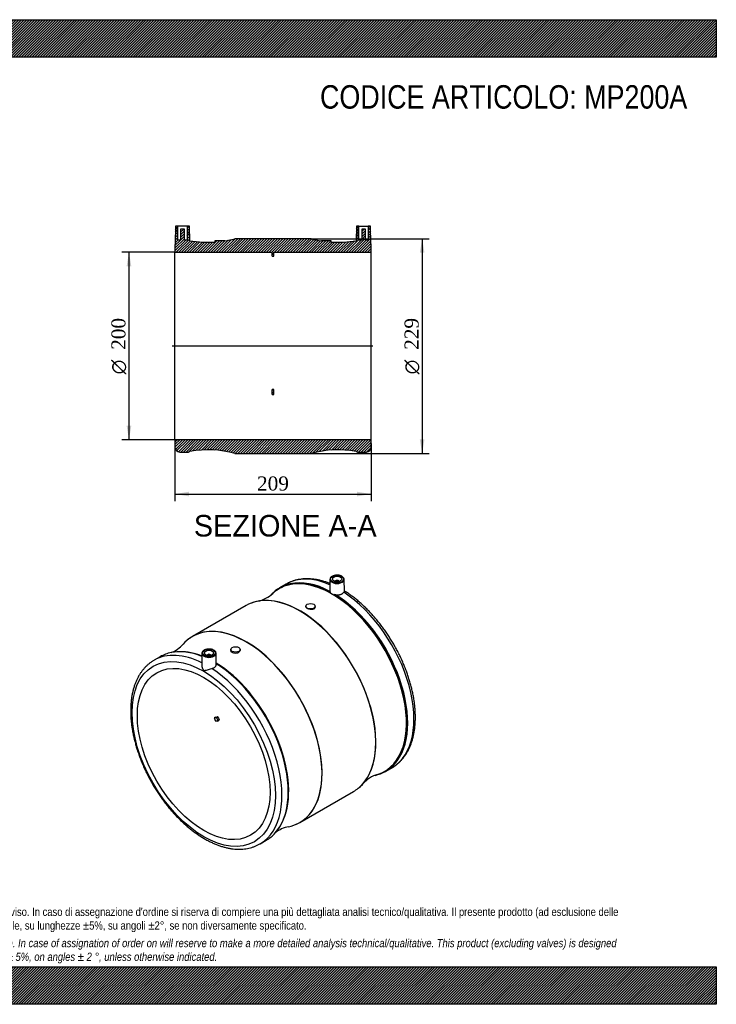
# Model space of a CAD drawing. Header units: millimetres. Extents: x 0 to 1485, y 0 to 1050.
import ezdxf
from ezdxf.enums import TextEntityAlignment as Align
from ezdxf.lldxf.tags import DXFTag

# ---------------------------------------------------------------- set-up
doc = ezdxf.new("R2010")
doc.units = ezdxf.units.MM
doc.header["$LTSCALE"] = 5
for name, color, linetype in [('Default', 7, 'Continuous'), ('DV4_Default', 7, 'Continuous'), ('MP200A', 7, 'Continuous')]:
    doc.layers.add(name, color=color, linetype=linetype)
doc.styles.add('SEACAD_Solid_Edge_ANSI', font='seans.ttf')
doc.styles.add('SEACAD_Solid_Edge_ANSI1_Symbols', font='semeca1.ttf')
doc.styles.add('SEACAD_Times_New_Roman', font='times.ttf')
tags = doc.linetypes.add('CENTER2', pattern=[28.575000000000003, 19.05, -3.175, 3.175, -3.175]).pattern_tags.tags
tags[10:11] = [DXFTag(74, 4), DXFTag(75, 0), DXFTag(340, '0'), DXFTag(46, 0.0), DXFTag(50, 0.0), DXFTag(44, 0.0), DXFTag(45, 0.0)]
tags[8:9] = [DXFTag(74, 4), DXFTag(75, 0), DXFTag(340, '0'), DXFTag(46, 0.0), DXFTag(50, 0.0), DXFTag(44, 0.0), DXFTag(45, 0.0)]
tags[6:7] = [DXFTag(74, 4), DXFTag(75, 0), DXFTag(340, '0'), DXFTag(46, 0.0), DXFTag(50, 0.0), DXFTag(44, 0.0), DXFTag(45, 0.0)]
tags[4:5] = [DXFTag(74, 4), DXFTag(75, 0), DXFTag(340, '0'), DXFTag(46, 0.0), DXFTag(50, 0.0), DXFTag(44, 0.0), DXFTag(45, 0.0)]
doc.dimstyles.new('ANSImm', dxfattribs={"dimtxt": 15, "dimasz": 15, "dimexe": 7.5, "dimexo": 0, "dimgap": 3.75, "dimtad": 1, "dimdsep": 46, "dimtxsty": 'SEACAD_Times_New_Roman', "dimblk1": '_SE_FILLED', "dimblk2": '_SE_FILLED', "dimsah": 1, "dimcen": 7.5, "dimazin": 0, "dimtfac": 0.85, "dimtdec": 3, "dimtofl": 0, "dimtmove": 0, "dimatfit": 3, "dimfxl": 1, "dimarcsym": 0})
pattern_1 = [(45, (0, 0), (-1.414213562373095, 1.414213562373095), [])]

# ---------------------------------------------------------------- blocks, each defined once
blk = doc.blocks.new('SE1')
at = {"layer": 'MP200A', "color": 7, "linetype": 'Continuous'}
for p, q in [((1073.2452347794, 453.1620288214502), (1072.989623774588, 441.2062088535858)), ((1088.530159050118, 440.5838065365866), (1088.261241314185, 453.1620288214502)), ((1026.374558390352, 448.0836992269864), (1019.686356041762, 444.2222638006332)), ((1078.753238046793, 450.8968570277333), (1078.753238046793, 450.8638947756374)), ((1082.753238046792, 450.8638947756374), (1082.753238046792, 450.8968570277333)), ((1074.97840991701, 437.7358262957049), (1075.550276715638, 437.4056588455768)), ((983.8110178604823, 425.2416784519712), (926.723849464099, 392.2823864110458)), ((1047.468966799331, 424.5240174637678), (1047.468966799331, 423.9627084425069)), ((1057.468966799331, 423.2867468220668), (1057.468966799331, 424.5240174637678)), ((967.5659005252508, 378.3919606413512), (967.5659005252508, 377.158040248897)), ((977.5659005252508, 377.834734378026), (977.5659005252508, 378.3919606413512)), ((892.348511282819, 370.7037248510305), (885.6603089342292, 366.8422894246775)), ((936.7736260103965, 374.3701087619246), (936.5059374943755, 361.8493813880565)), ((942.2816292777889, 372.1049369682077), (942.2816292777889, 372.0719747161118)), ((946.2816292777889, 372.0719747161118), (946.2816292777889, 372.1049369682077)), ((952.0451353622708, 362.4193491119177), (951.7896325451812, 374.3701087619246)), ((951.292438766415, 306.3644378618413), (949.8782252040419, 305.5479412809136)), ((949.8782252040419, 305.5479412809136), (952.0215287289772, 305.7393734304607)), ((951.292438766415, 306.3644378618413), (953.4357422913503, 306.5558700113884)), ((953.4357422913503, 306.5558700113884), (952.0215287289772, 305.7393734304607)), ((953.9187052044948, 306.1276019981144), (952.5044916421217, 305.3111054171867)), ((952.5044916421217, 305.3111054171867), (953.5651518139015, 302.5774126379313)), ((953.9187052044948, 306.1276019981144), (954.9793653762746, 303.393909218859)), ((953.4357422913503, 302.0944497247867), (951.292438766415, 301.9030175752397)), ((953.5089655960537, 302.1170524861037), (954.9231791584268, 302.9335490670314)), ((954.9793653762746, 303.393909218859), (953.5651518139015, 302.5774126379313)), ((1132.686356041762, 248.50052254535), (1139.374558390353, 252.3619579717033)), ((1041.223849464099, 193.9625689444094), (1098.311017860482, 226.9218609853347)), ((998.6603089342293, 171.1205481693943), (1005.348511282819, 174.9819835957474))]:
    blk.add_line(p, q, dxfattribs=at)
for centre, radius, start, end in [((988.7153732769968, 464.1412458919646), 35.09445771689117, 282.0465675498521, 312.4616454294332), ((1047.724874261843, 403.1891727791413), 50.17489885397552, 138.1813386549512, 138.8385564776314), ((1087.629029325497, 445.7053052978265), 15.45811461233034, 200.4000986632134, 204.8166832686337), ((1076.713711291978, 440.7358051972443), 3.465709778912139, 205.9863302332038, 239.9532862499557), ((1077.659509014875, 441.0007147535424), 4.168127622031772, 239.5996973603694, 270.939207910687), ((1078.337802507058, 430.3838127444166), 6.478115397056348, 82.06337270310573, 95.40290473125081), ((890.5879674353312, 407.4643589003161), 35.07316629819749, 292.4369429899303, 317.9499297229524), ((913.8794796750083, 323.648803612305), 52.4122000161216, 74.17554630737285, 100.7438034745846), ((1134.514445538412, 211.659791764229), 35.17980708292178, 107.5941744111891, 137.9468533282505), ((975.549315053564, 217.0577687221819), 52.20525933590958, 319.1285078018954, 345.1878544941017), ((1036.381220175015, 154.9122402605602), 35.25778202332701, 102.0968324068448, 127.0345915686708)]:
    blk.add_arc(centre, radius, start, end, dxfattribs=at)
for centre, major_axis, ratio, start_param, end_param in [((1075.663110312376, 346.0592971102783), (56.33631377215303, -97.57735776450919), 0.5773502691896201, 2.38211279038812, 3.298654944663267), ((1082.874558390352, 350.2228285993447), (56.49999999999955, -97.86087062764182), 0.5773502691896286, 2.478546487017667, 3.138461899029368), ((1080.753238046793, 453.1085227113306), (7.508575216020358, -1.734723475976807e-15), 0.5773502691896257, 3.129249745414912, 6.283185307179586), ((1080.753238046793, 453.1085227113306), (7.508575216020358, -1.734723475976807e-15), 0.5773502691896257, 3.092842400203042, 3.129249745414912), ((1080.753238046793, 450.8968570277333), (-2.000000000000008, -2.818925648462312e-15), 0.5773502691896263, 3.112862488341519, 6.283185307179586), ((1080.753238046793, 453.1085227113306), (7.508575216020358, -1.734723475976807e-15), 0.5773502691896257, 0, 0.01234290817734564), ((1076.186356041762, 346.3613931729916), (56.49999999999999, -97.86087062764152), 0.5773502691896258, 2.958134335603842, 3.321836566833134), ((1075.264343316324, 345.8290688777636), (56.18043599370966, -97.30736953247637), 0.5773502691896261, 3.094716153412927, 3.268408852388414), ((1075.264343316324, 345.8290688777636), (56.18043599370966, -97.30736953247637), 0.5773502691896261, 2.359793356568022, 3.094716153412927), ((1082.874558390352, 350.2228285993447), (56.49999999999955, -97.86087062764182), 0.5773502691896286, 3.138461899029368, 3.141592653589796), ((1076.186356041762, 346.3613931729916), (56.49999999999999, -97.86087062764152), 0.5773502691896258, 2.394324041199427, 2.958134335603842), ((1080.753238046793, 450.8968570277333), (-2.000000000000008, -2.818925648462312e-15), 0.5773502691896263, 0, 0.02873016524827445), ((1041.245798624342, 326.1884529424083), (-57.23262618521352, 99.12981640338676), 0.5773502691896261, 5.842263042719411, 6.19060334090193), ((1041.061017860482, 326.081769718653), (57.25000000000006, -99.15990873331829), 0.5773502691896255, 0.1838104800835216, 2.961253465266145), ((1075.264343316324, 345.8290688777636), (56.18043599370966, -97.30736953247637), 0.5773502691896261, 0.04750042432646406, 2.352595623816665), ((1075.663110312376, 346.0592971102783), (56.33631377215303, -97.57735776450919), 0.5773502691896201, 6.125551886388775, 8.613461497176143), ((1076.186356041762, 346.3613931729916), (56.49999999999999, -97.86087062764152), 0.5773502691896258, 0.179790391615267, 2.318064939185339), ((1082.874558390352, 350.2228285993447), (56.49999999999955, -97.86087062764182), 0.5773502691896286, 0.006101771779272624, 2.292763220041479), ((1041.061017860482, 326.081769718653), (57.25000000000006, -99.15990873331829), 0.5773502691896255, 2.961253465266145, 3.141592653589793), ((1041.245798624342, 326.1884529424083), (-57.23262618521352, 99.12981640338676), 0.5773502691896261, 3.58322531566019, 5.842263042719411), ((983.7890687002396, 293.0157944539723), (57.23262618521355, -99.12981640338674), 0.5773502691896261, 2.082447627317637e-16, 3.169664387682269), ((983.973849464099, 293.1224776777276), (-57.24999999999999, 99.15990873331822), 0.5773502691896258, 3.329435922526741, 6.095196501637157), ((983.7890687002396, 293.0157944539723), (57.23262618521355, -99.12981640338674), 0.5773502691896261, 3.169664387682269, 3.33424985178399), ((983.973849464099, 293.1224776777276), (-57.24999999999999, 99.15990873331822), 0.5773502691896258, 0, 0.09582797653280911), ((983.973849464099, 293.1224776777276), (-57.24999999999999, 99.15990873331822), 0.5773502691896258, 6.095196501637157, 6.283185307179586), ((942.1603089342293, 268.9814187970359), (56.49999999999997, -97.86087062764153), 0.5773502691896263, 2.426374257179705, 3.138461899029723), ((948.848511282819, 272.8428542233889), (56.50000000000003, -97.8608706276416), 0.5773502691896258, 2.953475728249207, 3.141592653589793), ((948.848511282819, 272.8428542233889), (56.50000000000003, -97.8608706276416), 0.5773502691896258, 2.508794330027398, 2.953475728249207), ((949.7705240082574, 273.3751785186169), (56.18043599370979, -97.30736953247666), 0.5773502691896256, -3.761861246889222, -3.647612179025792), ((949.371757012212, 273.1449502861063), (56.33631377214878, -97.57735776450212), 0.57735026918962, -3.767359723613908, -3.659544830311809), ((944.281629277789, 374.3166026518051), (7.508575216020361, 1.000239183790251e-14), 0.5773502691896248, 3.129249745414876, 6.283185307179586), ((944.281629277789, 374.3166026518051), (7.508575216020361, 1.000239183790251e-14), 0.5773502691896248, 3.092842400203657, 3.129249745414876), ((944.281629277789, 372.1049369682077), (1.999999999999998, 2.818925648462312e-15), 0.5773502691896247, 0, 3.170322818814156), ((944.281629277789, 372.1049369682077), (1.999999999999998, 2.818925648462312e-15), 0.5773502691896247, 6.254455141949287, 6.283185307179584), ((944.281629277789, 374.3166026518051), (7.508575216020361, 1.000239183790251e-14), 0.5773502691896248, 0, 0.01234290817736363), ((942.1603089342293, 268.9814187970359), (56.49999999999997, -97.86087062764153), 0.5773502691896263, 3.138461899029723, 3.141592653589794), ((942.1603089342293, 268.9814187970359), (56.49999999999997, -97.86087062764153), 0.5773502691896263, 0.00610177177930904, 2.292763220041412), ((949.7705240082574, 273.3751785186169), (56.18043599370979, -97.30736953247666), 0.5773502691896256, 0.5155597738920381, 2.327928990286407), ((949.371757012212, 273.1449502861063), (56.33631377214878, -97.57735776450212), 0.57735026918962, 0.510147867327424, 2.322939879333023), ((948.848511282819, 272.8428542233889), (56.50000000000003, -97.8608706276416), 0.5773502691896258, 0.1870913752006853, 2.316386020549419), ((1011.810326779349, 309.1938753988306), (-49.99999992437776, 86.60254031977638), 0.5773502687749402, 1.288995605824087, 1.328998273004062), ((952.1983054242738, 305.2837579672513), (-0.2499999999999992, 0.4330127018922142), 0.5773502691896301, 4.450589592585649, 6.021385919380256), ((953.6125189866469, 306.1002545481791), (-0.2500000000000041, 0.4330127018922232), 0.577350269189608, 4.450589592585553, 6.021385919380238), ((953.2589655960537, 302.5500651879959), (-0.2499999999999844, 0.43301270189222), 0.5773502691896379, 2.879793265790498, 4.450589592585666), ((954.6731791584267, 303.3665617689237), (-0.2499999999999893, 0.4330127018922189), 0.5773502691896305, 3.141592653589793, 4.450589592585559), ((1076.186356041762, 346.3613931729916), (56.49999999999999, -97.86087062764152), 0.5773502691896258, -0.1849715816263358, 0.1797903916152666), ((1082.874558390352, 350.2228285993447), (56.49999999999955, -97.86087062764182), 0.5773502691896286, 8.013012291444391e-15, 0.006101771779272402), ((1041.245798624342, 326.1884529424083), (-57.23262618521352, 99.12981640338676), 0.5773502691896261, 3.234206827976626, 3.583225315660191), ((1075.264343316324, 345.8290688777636), (56.18043599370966, -97.30736953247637), 0.5773502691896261, 6.156456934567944, 6.33068573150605), ((1041.061017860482, 326.081769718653), (57.25000000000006, -99.15990873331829), 0.5773502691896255, 2.289302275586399e-15, 0.1838104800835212), ((949.7705240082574, 273.3751785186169), (56.18043599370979, -97.30736953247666), 0.5773502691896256, 0.445004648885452, 0.5045605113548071), ((983.973849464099, 293.1224776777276), (-57.24999999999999, 99.15990873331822), 0.5773502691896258, 3.04579688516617, 3.329435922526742), ((983.7890687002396, 293.0157944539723), (57.23262618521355, -99.12981640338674), 0.5773502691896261, 6.090714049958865, 6.260984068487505), ((983.7890687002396, 293.0157944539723), (57.23262618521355, -99.12981640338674), 0.5773502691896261, 6.260984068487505, 6.283185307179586), ((948.848511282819, 272.8428542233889), (56.50000000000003, -97.8608706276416), 0.5773502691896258, 8.547213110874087e-16, 0.1870913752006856), ((942.1603089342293, 268.9814187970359), (56.49999999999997, -97.86087062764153), 0.5773502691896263, 0, 0.006101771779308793)]:
    blk.add_ellipse(centre, major_axis=major_axis, ratio=ratio, start_param=start_param, end_param=end_param, dxfattribs=at)
for centre, major_axis, ratio in [((1080.753238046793, 453.509646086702), (-7.008651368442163, -2.168404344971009e-15), 0.5773502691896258), ((1080.753238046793, 453.509646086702), (-5.000000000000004, 6.505213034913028e-16), 0.5773502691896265), ((1052.468966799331, 424.5240174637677), (-4.999999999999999, -1.301042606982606e-15), 0.5773502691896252), ((944.281629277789, 374.7177260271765), (-7.008651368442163, 3.035766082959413e-15), 0.5773502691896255), ((972.5659005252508, 378.3919606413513), (5.000000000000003, 0), 0.577350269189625), ((938.6247750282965, 266.9401773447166), (54.00000000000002, -93.5307436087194), 0.5773502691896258), ((938.6247750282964, 266.9401773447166), (50.00000000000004, -86.60254037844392), 0.5773502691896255), ((944.281629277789, 374.7177260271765), (5.000000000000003, 5.665583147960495e-15), 0.5773502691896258)]:
    blk.add_ellipse(centre, major_axis=major_axis, ratio=ratio, dxfattribs=at)
for points, knots in [([(1073.148690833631, 448.713767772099), (1072.88133956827, 448.8208444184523), (1071.390941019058, 449.4089028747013), (1068.671907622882, 450.3903291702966), (1065.02571057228, 451.5052363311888), (1061.409669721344, 452.4071069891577), (1057.834905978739, 453.0924330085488), (1054.309442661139, 453.5593840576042), (1050.842319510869, 453.8066800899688), (1047.442268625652, 453.8339922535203), (1044.118076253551, 453.641959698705), (1040.877419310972, 453.2319533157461), (1037.730009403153, 452.6068501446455), (1034.675230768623, 451.7676209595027), (1031.747393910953, 450.7251650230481), (1028.981497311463, 449.5140023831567), (1027.424193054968, 448.6559558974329), (1026.574329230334, 448.1823651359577)], [0.1520689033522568, 0.1520689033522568, 0.1520689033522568, 0.1520689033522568, 0.1654745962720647, 0.226831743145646, 0.2881336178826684, 0.3493488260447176, 0.4104409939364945, 0.471370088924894, 0.5320947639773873, 0.5925757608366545, 0.6527801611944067, 0.7126859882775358, 0.7722864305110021, 0.831592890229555, 0.890636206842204, 0.9494657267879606, 1, 1, 1, 1]), ([(1088.238879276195, 453.2229937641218), (1088.243137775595, 453.2890547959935), (1088.261749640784, 453.5995907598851), (1088.07065338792, 454.2106015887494), (1087.665679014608, 454.9587625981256), (1087.036348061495, 455.6547215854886), (1086.217598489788, 456.2731355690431), (1085.223968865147, 456.7973299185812), (1084.090425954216, 457.2082804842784), (1082.854748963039, 457.4935040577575), (1081.556113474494, 457.6453581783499), (1080.233662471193, 457.6601470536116), (1078.926908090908, 457.5375627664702), (1077.674599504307, 457.2805776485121), (1076.513965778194, 456.8952130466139), (1075.478929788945, 456.3895642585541), (1074.604173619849, 455.7749892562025), (1073.912833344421, 455.0623229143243), (1073.465571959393, 454.2846680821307), (1073.254738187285, 453.6731946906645), (1073.265891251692, 453.3763337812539), (1073.267380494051, 453.3391527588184)], [0, 0, 0, 0, 0.01223298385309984, 0.06707060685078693, 0.1220536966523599, 0.1782403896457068, 0.2357255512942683, 0.2939260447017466, 0.3522693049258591, 0.410519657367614, 0.4686708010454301, 0.5267734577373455, 0.5848963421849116, 0.64309271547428, 0.7014376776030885, 0.7600024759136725, 0.818817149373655, 0.8777225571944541, 0.9361033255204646, 0.9931182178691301, 1, 1, 1, 1]), ([(1079.232285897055, 436.7998768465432), (1079.674165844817, 436.7370775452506), (1080.117166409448, 436.6963939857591), (1081.005359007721, 436.6584691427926), (1081.451628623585, 436.6612863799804), (1082.342049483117, 436.7133208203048), (1082.775337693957, 436.7618014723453), (1083.618996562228, 436.9029896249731), (1084.03114984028, 436.9962207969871), (1084.823691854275, 437.227760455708), (1085.196340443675, 437.3635646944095), (1085.721086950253, 437.5966352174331), (1085.890265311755, 437.6792443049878), (1086.21696029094, 437.8544830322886), (1086.375214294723, 437.9476070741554), (1087.126323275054, 438.4327085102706), (1087.598146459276, 438.8773189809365), (1087.939513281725, 439.3771378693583)], [0, 0, 0, 0, 0.1250000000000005, 0.1250000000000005, 0.250000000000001, 0.250000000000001, 0.3750000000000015, 0.3750000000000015, 0.500000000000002, 0.500000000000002, 0.6250000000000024, 0.6250000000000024, 0.6875000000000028, 0.6875000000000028, 0.750000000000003, 0.750000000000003, 1, 1, 1, 1]), ([(1139.738158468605, 252.5981499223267), (1140.484072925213, 253.0433582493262), (1141.930245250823, 253.9150910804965), (1144.27842263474, 255.6403605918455), (1146.633529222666, 257.6343554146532), (1148.873236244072, 259.8338119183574), (1150.973125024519, 262.2129725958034), (1152.934763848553, 264.7743691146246), (1154.752526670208, 267.5124645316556), (1156.42259482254, 270.4231825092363), (1157.940677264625, 273.5011466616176), (1159.302814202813, 276.7403247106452), (1160.50535577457, 280.133856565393), (1161.54513709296, 283.6741930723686), (1162.419551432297, 287.3532131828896), (1163.126593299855, 291.1623742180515), (1163.664856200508, 295.0928485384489), (1164.03350188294, 299.135636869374), (1164.232212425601, 303.2816502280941), (1164.261136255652, 307.5216843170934), (1164.120851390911, 311.8465222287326), (1163.812318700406, 316.2469672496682), (1163.336828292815, 320.7139248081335), (1162.695969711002, 325.238310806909), (1161.891616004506, 329.8110197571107), (1160.925912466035, 334.4229198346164), (1159.801269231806, 339.0648510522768), (1158.520356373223, 343.7276268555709), (1157.086100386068, 348.4020390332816), (1155.501681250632, 353.0788656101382), (1153.770529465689, 357.7488812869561), (1151.896322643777, 362.4028699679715), (1149.882981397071, 367.0316389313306), (1147.73466434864, 371.6260342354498), (1145.455762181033, 376.1769569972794), (1143.050890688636, 380.6753802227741), (1140.524882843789, 385.1123659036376), (1137.88279228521, 389.4790616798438), (1135.129877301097, 393.7667339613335), (1132.271586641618, 397.9667915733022), (1129.313533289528, 402.0708207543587), (1126.261490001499, 406.0705855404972), (1123.121381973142, 409.9580350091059), (1119.899269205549, 413.7253201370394), (1116.601351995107, 417.3647914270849), (1113.233890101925, 420.8690620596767), (1109.803445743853, 424.2308192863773), (1106.31592049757, 427.4435683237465), (1102.780102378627, 430.4988852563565), (1099.194375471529, 433.3967006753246), (1095.59633272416, 436.1069028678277), (1091.960705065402, 438.6544271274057), (1089.762430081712, 440.0569288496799), (1088.524931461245, 440.8401298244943)], [0, 0, 0, 0, 0.01463678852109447, 0.03364508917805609, 0.05266906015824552, 0.07173341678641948, 0.09085954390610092, 0.1100640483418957, 0.1293578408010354, 0.1487458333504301, 0.1682272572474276, 0.1877965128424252, 0.2074443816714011, 0.2271593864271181, 0.2469290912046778, 0.266741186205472, 0.2865842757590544, 0.3064483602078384, 0.3263250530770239, 0.3462075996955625, 0.3660896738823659, 0.3859674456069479, 0.4058384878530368, 0.4257012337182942, 0.4455547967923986, 0.4653988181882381, 0.4852333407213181, 0.5050587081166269, 0.5248754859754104, 0.5446844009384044, 0.5644862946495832, 0.5842820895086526, 0.6040727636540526, 0.6238593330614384, 0.6436428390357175, 0.6634243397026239, 0.6832049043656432, 0.7029856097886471, 0.7227672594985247, 0.7425508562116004, 0.7623374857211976, 0.7821282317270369, 0.8019241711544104, 0.8217263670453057, 0.8415358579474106, 0.8613536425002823, 0.8811806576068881, 0.9010177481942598, 0.9208656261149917, 0.940724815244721, 0.9605955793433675, 0.980477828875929, 0.999035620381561, 0.999035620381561, 0.999035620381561, 0.999035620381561]), ([(1052.510026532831, 421.0760581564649), (1051.194717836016, 421.2091817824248), (1049.89419344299, 421.6120475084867), (1048.027830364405, 422.6764530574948), (1047.47915108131, 423.3341811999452), (1047.469003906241, 423.9556806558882), (1047.468957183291, 423.9625149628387), (1047.468975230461, 423.969344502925)], [0, 0, 0, 0, 0.125, 0.125, 0.25, 0.25, 0.2513907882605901, 0.2513907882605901, 0.2513907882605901, 0.2513907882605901]), ([(1057.468963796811, 423.2868391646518), (1057.469092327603, 422.5682764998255), (1056.930974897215, 421.905969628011), (1055.107317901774, 421.091114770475), (1053.825335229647, 420.9429345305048), (1052.510026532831, 421.0760581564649)], [0.7508432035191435, 0.7508432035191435, 0.7508432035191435, 0.7508432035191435, 0.875, 0.875, 1, 1, 1, 1]), ([(951.7672705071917, 374.4310737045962), (951.7715290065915, 374.497134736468), (951.7901408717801, 374.8076707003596), (951.5990446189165, 375.4186815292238), (951.1940702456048, 376.1668425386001), (950.5647392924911, 376.8628015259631), (949.7459897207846, 377.4812155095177), (948.7523600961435, 378.0054098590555), (947.6188171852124, 378.416360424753), (946.3831401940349, 378.7015839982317), (945.0845047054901, 378.8534381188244), (943.7620537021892, 378.868226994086), (942.4552993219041, 378.7456427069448), (941.2029907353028, 378.4886575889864), (940.0423570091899, 378.1032929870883), (939.0073210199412, 377.5976441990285), (938.1325648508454, 376.983069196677), (937.4412245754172, 376.2704028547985), (936.9939631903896, 375.4927480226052), (936.7831294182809, 374.8812746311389), (936.794282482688, 374.5844137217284), (936.7957717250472, 374.5472326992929)], [0, 0, 0, 0, 0.01223298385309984, 0.06707060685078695, 0.12205369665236, 0.1782403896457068, 0.2357255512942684, 0.2939260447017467, 0.3522693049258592, 0.4105196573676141, 0.4686708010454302, 0.5267734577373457, 0.5848963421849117, 0.6430927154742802, 0.7014376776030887, 0.7600024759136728, 0.8188171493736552, 0.8777225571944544, 0.9361033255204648, 0.9931182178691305, 1, 1, 1, 1]), ([(972.5841157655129, 374.2677835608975), (971.2584682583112, 374.2238088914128), (969.9588886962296, 374.5293650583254), (968.1069702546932, 375.5973708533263), (967.5649819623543, 376.3611066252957), (967.5659021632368, 377.1562838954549)], [0, 0, 0, 0, 0.125, 0.125, 0.2498302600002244, 0.2498302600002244, 0.2498302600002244, 0.2498302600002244]), ([(977.5659003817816, 377.8356919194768), (977.5661373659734, 376.9394560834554), (977.0329235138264, 376.0310259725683), (975.2037887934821, 374.7132204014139), (973.9097632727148, 374.3117582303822), (972.5841157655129, 374.2677835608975)], [0.7501125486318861, 0.7501125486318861, 0.7501125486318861, 0.7501125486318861, 0.875, 0.875, 1, 1, 1, 1]), ([(885.8600797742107, 366.940955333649), (885.7214136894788, 366.86762116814), (884.7460140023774, 366.3507843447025), (882.8525136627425, 365.0987987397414), (880.3917681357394, 363.2799834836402), (878.0400766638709, 361.2350358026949), (875.8257859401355, 359.0123394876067), (873.7461644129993, 356.6031546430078), (871.8069787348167, 354.0142813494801), (870.0119065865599, 351.2488385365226), (868.3653007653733, 348.3116853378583), (866.871289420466, 345.2081399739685), (865.5338265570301, 341.944409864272), (864.3564849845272, 338.5274582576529), (863.3423493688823, 334.9649360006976), (862.4939334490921, 331.2650387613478), (861.8131484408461, 327.4363624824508), (861.3013095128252, 323.4877682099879), (860.9591703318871, 319.4282738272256), (860.7869724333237, 315.2669769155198), (860.7844988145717, 311.0130981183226), (860.9511086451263, 306.6758515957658), (861.2857852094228, 302.2644308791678), (861.7871907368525, 297.7879139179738), (862.4536905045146, 293.2553877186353), (863.2833683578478, 288.6759616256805), (864.2740372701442, 284.0587718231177), (865.4232462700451, 279.4129826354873), (866.728285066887, 274.7477844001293), (868.1861874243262, 270.0723880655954), (869.7937340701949, 265.396016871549), (871.5474557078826, 260.7278955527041), (873.4436365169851, 256.077237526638), (875.4783183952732, 251.4532305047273), (877.6473060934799, 246.8650209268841), (879.9461733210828, 242.3216975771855), (882.3702698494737, 237.8322746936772), (884.9147295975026, 233.4056748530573), (887.5744646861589, 229.0507363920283), (890.3441863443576, 224.7761718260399), (893.2184171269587, 220.5905486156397), (896.1915203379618, 216.5022506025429), (899.2576985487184, 212.5194858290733), (902.4110048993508, 208.6502743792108), (905.6453558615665, 204.9024354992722), (908.9545440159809, 201.2835760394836), (912.3322505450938, 197.8010803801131), (915.7720570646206, 194.4621019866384), (919.2674563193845, 191.2735567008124), (922.8118611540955, 188.2421178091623), (926.398611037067, 185.3742128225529), (930.0209752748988, 182.6760217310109), (933.6721519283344, 180.1534762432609), (937.3452613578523, 177.8122591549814), (941.0333333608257, 175.6578024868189), (944.7292870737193, 173.6952823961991), (948.4258018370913, 171.9296566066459), (952.1153444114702, 170.365587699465), (955.7901395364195, 169.0073926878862), (959.442235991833, 167.8589553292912), (963.0634230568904, 166.923681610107), (966.6452279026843, 166.2044060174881), (970.1789539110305, 165.7032812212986), (973.6557737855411, 165.421667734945), (977.0668332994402, 165.3600418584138), (980.4035320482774, 165.5179478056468), (983.6573151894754, 165.8940021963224), (986.8213399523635, 166.486007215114), (989.8851166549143, 167.291001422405), (992.8549531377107, 168.3058484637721), (995.6783844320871, 169.5260328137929), (997.7956547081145, 170.58615596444), (998.8039724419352, 171.2184154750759), (999.0239090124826, 171.3567401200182)], [0, 0, 0, 0, 0.001935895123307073, 0.01586339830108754, 0.0297889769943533, 0.0437289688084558, 0.05770118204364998, 0.071720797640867, 0.0857993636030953, 0.0999441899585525, 0.1141581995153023, 0.1284402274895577, 0.1427856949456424, 0.1571875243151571, 0.1716371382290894, 0.1861253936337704, 0.2006433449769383, 0.2151827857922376, 0.2297365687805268, 0.244298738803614, 0.2588645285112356, 0.2734293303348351, 0.2879906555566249, 0.3025468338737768, 0.3170968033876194, 0.3316399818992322, 0.3461761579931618, 0.3607054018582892, 0.3752279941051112, 0.3897443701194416, 0.4042550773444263, 0.4187607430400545, 0.4332620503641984, 0.4477597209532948, 0.462254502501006, 0.4767471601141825, 0.4912384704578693, 0.5057292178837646, 0.5202201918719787, 0.5347119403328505, 0.5492052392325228, 0.5637008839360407, 0.5781996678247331, 0.5927023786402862, 0.6072097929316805, 0.6217226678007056, 0.6362417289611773, 0.6507676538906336, 0.6653010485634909, 0.6798424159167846, 0.6943921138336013, 0.7089503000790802, 0.7235168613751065, 0.7380913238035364, 0.7526727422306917, 0.767259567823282, 0.7818494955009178, 0.7964380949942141, 0.8110205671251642, 0.8255909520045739, 0.8401419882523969, 0.8546652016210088, 0.8691511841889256, 0.8835901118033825, 0.8979725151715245, 0.9122902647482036, 0.926537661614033, 0.9407124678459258, 0.9548166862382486, 0.9688569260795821, 0.9828442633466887, 0.9967935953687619, 1, 1, 1, 1]), ([(936.5102629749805, 361.8822679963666), (936.4996479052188, 361.3454381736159), (936.5586492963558, 360.7736933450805), (936.829577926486, 359.4800863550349), (937.0701778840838, 358.7499396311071), (937.5714847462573, 357.6878151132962), (937.7598467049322, 357.3428768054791), (938.2043587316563, 356.7076656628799), (938.4659494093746, 356.4189471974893), (939.0503764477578, 356.0878703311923), (939.3607007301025, 356.0510068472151), (939.9729677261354, 356.0793762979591), (940.2796742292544, 356.1391735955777), (941.2220426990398, 356.3597999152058), (941.8909544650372, 356.5695329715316), (943.3191233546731, 357.0199945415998), (944.0744044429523, 357.2647141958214), (945.6465605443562, 357.7406158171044), (946.454090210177, 357.9702833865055), (947.2252638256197, 358.1357280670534)], [0.1518919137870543, 0.1518919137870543, 0.1518919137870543, 0.1518919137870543, 0.2499999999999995, 0.2499999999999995, 0.3749999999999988, 0.3749999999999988, 0.4374999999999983, 0.4374999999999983, 0.499999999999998, 0.499999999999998, 0.5624999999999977, 0.5624999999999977, 0.6249999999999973, 0.6249999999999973, 0.7499999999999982, 0.7499999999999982, 0.8749999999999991, 0.8749999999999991, 1, 1, 1, 1]), ([(947.2252638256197, 358.1357280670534), (947.6424677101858, 358.2252334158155), (948.0388108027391, 358.3358089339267), (948.7915036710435, 358.5980102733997), (949.1487809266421, 358.7501154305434), (949.8175323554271, 359.0956870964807), (950.1211898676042, 359.2849350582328), (950.6693833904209, 359.6950386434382), (950.9149851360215, 359.9171014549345), (951.3393310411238, 360.3887750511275), (951.5145104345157, 360.6338843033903), (951.7236711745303, 361.0144276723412), (951.7844054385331, 361.1434330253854), (951.8876065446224, 361.4057125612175), (951.9302164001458, 361.5396823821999), (952.0234510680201, 361.9223140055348), (952.0512134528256, 362.170935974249), (952.0459901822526, 362.4192702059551)], [0, 0, 0, 0, 0.1249999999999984, 0.1249999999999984, 0.2499999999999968, 0.2499999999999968, 0.3749999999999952, 0.3749999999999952, 0.4999999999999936, 0.4999999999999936, 0.624999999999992, 0.624999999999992, 0.6874999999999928, 0.6874999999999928, 0.7499999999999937, 0.7499999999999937, 0.8657624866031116, 0.8657624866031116, 0.8657624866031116, 0.8657624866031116])]:
    blk.add_open_spline(points, degree=3, knots=knots, dxfattribs=at)
for points in [[(1072.988821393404, 441.2052777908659), (1072.982273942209, 440.9090809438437), (1073.032655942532, 440.6133330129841), (1073.140426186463, 440.3170136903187)], [(1087.939513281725, 439.3771378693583), (1088.351247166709, 439.9799860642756), (1088.532318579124, 440.3784534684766), (1088.525644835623, 440.6382323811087)]]:
    blk.add_open_spline(points, degree=3, dxfattribs=at)
blk = doc.blocks.new('SE6')
at = {"layer": 'MP200A', "linetype": 'Continuous'}
h = blk.add_hatch(dxfattribs=at)
h.set_pattern_fill('LINE', scale=0.6299212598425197, angle=45, style=0)
h.set_pattern_definition(pattern_1)
edge = h.paths.add_edge_path()
edge.add_arc((943.1442494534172, 922.6040988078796), 110, 279.3510765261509, 285.1483687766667, ccw=False)
edge.add_line((961.0174336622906, 814.0658599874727), (961.0174336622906, 814.4610856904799))
edge.add_line((961.0174336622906, 814.4610856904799), (951.0174336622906, 814.4610856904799))
edge.add_line((951.0174336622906, 814.4610856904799), (951.0174336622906, 812.8862198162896))
edge.add_arc((943.1442494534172, 922.6040988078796), 110, 259.8664229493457, 274.10442066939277, ccw=False)
edge.add_line((923.7904485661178, 814.3200723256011), (923.5260088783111, 829.4698118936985))
edge.add_arc((923.0260850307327, 829.46108569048), 0.5, 0.999999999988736, 90)
edge.add_line((923.0260850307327, 829.9610856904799), (921.0174336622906, 829.9610856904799))
edge.add_line((921.0174336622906, 829.9610856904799), (921.0174336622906, 814.9610856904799))
edge.add_line((921.0174336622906, 814.9610856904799), (918.0174336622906, 814.9610856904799))
edge.add_line((918.0174336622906, 814.9610856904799), (918.0174336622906, 826.7610856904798))
edge.add_line((918.0174336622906, 826.7610856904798), (914.0174336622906, 826.76108569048))
edge.add_line((914.0174336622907, 826.7610856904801), (914.0174336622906, 814.9610856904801))
edge.add_line((914.0174336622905, 814.96108569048), (911.0174336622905, 814.9610856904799))
edge.add_line((911.0174336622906, 814.9610856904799), (911.0174336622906, 829.9610856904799))
edge.add_line((911.0174336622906, 829.9610856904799), (909.0087822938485, 829.9610856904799))
edge.add_arc((909.0087822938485, 829.46108569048), 0.5, 90, 179.0000000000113)
edge.add_line((908.5088584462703, 829.4698118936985), (908.1911368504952, 811.2675538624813))
edge.add_arc((913.0174336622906, 809.9610856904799), 5, 164.8531643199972, 180)
edge.add_line((908.0174336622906, 809.9610856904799), (908.0174336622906, 801.9610856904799))
edge.add_line((908.0174336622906, 801.9610856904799), (1011.517433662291, 801.9610856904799))
edge.add_line((1011.517433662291, 801.9610856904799), (1011.517433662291, 797.9410836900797))
edge.add_line((1011.517433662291, 797.9410836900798), (1013.517433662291, 797.9410836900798))
edge.add_line((1013.517433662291, 797.9410836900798), (1013.517433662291, 801.96108569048))
edge.add_line((1013.517433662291, 801.9610856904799), (1117.01743366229, 801.9610856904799))
edge.add_line((1117.017433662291, 801.9610856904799), (1117.017433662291, 809.9610856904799))
edge.add_arc((1112.017433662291, 809.9610856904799), 5, 0, 15.14683568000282)
edge.add_line((1116.843730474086, 811.2675538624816), (1116.526008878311, 829.4698118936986))
edge.add_arc((1116.026085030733, 829.46108569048), 0.5, 0.999999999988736, 90)
edge.add_line((1116.026085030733, 829.9610856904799), (1114.017433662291, 829.9610856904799))
edge.add_line((1114.017433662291, 829.9610856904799), (1114.01743366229, 814.9610856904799))
edge.add_line((1114.017433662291, 814.9610856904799), (1111.017433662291, 814.9610856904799))
edge.add_line((1111.017433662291, 814.9610856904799), (1111.017433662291, 826.7610856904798))
edge.add_line((1111.017433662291, 826.7610856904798), (1107.017433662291, 826.76108569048))
edge.add_line((1107.017433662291, 826.7610856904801), (1107.017433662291, 814.9610856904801))
edge.add_line((1107.017433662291, 814.96108569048), (1104.017433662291, 814.9610856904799))
edge.add_line((1104.017433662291, 814.9610856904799), (1104.01743366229, 829.9610856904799))
edge.add_line((1104.017433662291, 829.9610856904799), (1102.008782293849, 829.9610856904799))
edge.add_arc((1102.008782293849, 829.46108569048), 0.5, 90, 179.0000000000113)
edge.add_line((1101.50885844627, 829.4698118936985), (1101.244418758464, 814.3200723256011))
edge.add_arc((1081.890617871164, 922.6040988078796), 110, 265.89557933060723, 280.13357705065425, ccw=False)
edge.add_line((1074.017433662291, 812.8862198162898), (1074.017433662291, 814.4610856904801))
edge.add_line((1074.017433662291, 814.4610856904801), (1064.017433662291, 814.46108569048))
edge.add_line((1064.017433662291, 814.4610856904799), (1064.017433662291, 814.0658599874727))
edge.add_arc((1081.890617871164, 922.6040988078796), 110, 254.8516312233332, 260.6489234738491, ccw=False)
edge.add_arc((1052.884157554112, 815.46108569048), 1, 74.85163122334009, 90)
edge.add_line((1052.884157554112, 816.46108569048), (972.1507097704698, 816.46108569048))
edge.add_arc((972.1507097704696, 815.46108569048), 1, 90, 105.1483687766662)
h = blk.add_hatch(dxfattribs=at)
h.set_pattern_fill('LINE', scale=0.6299212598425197, angle=45, style=0)
h.set_pattern_definition(pattern_1)
edge = h.paths.add_edge_path()
edge.add_line((1102.558887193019, 588.9610856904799), (1112.017433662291, 588.9610856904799))
edge.add_arc((1112.017433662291, 593.9610856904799), 5, 270, 360)
edge.add_line((1117.017433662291, 593.9610856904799), (1117.017433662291, 601.9610856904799))
edge.add_line((1117.017433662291, 601.9610856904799), (908.0174336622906, 601.9610856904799))
edge.add_line((908.0174336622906, 601.9610856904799), (908.0174336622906, 593.9610856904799))
edge.add_arc((913.0174336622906, 593.9610856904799), 5, 180, 269.9999999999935)
edge.add_line((913.01743366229, 588.9610856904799), (922.475980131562, 588.9610856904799))
edge.add_arc((922.475980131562, 589.96108569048), 1, 270, 317.7298147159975)
edge.add_arc((923.9559425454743, 588.6158306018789), 1, 100.1391570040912, 137.7298147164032, ccw=False)
edge.add_arc((943.1442494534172, 481.3180725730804), 110, 74.8516312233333, 100.13915700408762, ccw=False)
edge.add_arc((972.1507097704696, 588.4610856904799), 1, 254.8516312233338, 270)
edge.add_line((972.1507097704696, 587.4610856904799), (1052.884157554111, 587.46108569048))
edge.add_arc((1052.884157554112, 588.4610856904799), 1, 270, 285.1483687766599)
edge.add_arc((1081.890617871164, 481.3180725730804), 110, 79.86084299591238, 105.14836877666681, ccw=False)
edge.add_arc((1101.078924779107, 588.6158306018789), 1, 42.27018528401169, 79.8608429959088, ccw=False)
edge.add_arc((1102.558887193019, 589.9610856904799), 1, 222.270185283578, 270)
at = {"layer": 'DV4_Default', "color": 7, "linetype": 'CENTER2'}
blk.add_line((1118.767433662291, 701.96108569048), (905.1375661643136, 701.96108569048), dxfattribs=at)
at = {"layer": 'MP200A', "color": 7, "linetype": 'Continuous'}
for p, q in [((911.0174336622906, 829.9610856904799), (909.0087822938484, 829.9610856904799)), ((921.0174336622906, 829.9610856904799), (911.0174336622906, 829.9610856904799)), ((911.0174336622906, 814.9610856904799), (911.0174336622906, 829.9610856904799)), ((923.0260850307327, 829.9610856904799), (921.0174336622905, 829.9610856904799)), ((921.0174336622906, 829.9610856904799), (921.0174336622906, 814.9610856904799)), ((1104.017433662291, 829.9610856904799), (1102.008782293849, 829.9610856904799)), ((1104.017433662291, 829.9610856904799), (1114.017433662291, 829.9610856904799)), ((1104.017433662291, 814.9610856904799), (1104.017433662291, 829.9610856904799)), ((1114.017433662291, 829.9610856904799), (1114.017433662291, 814.9610856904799)), ((1116.026085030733, 829.9610856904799), (1114.017433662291, 829.9610856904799)), ((908.5088584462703, 829.4698118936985), (908.1911368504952, 811.2675538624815)), ((918.0174336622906, 826.7610856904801), (914.0174336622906, 826.7610856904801)), ((914.0174336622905, 826.7610856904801), (914.0174336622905, 814.9610856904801)), ((918.0174336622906, 814.9610856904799), (918.0174336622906, 826.7610856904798)), ((923.7904485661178, 814.3200723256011), (923.526008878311, 829.4698118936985)), ((1101.50885844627, 829.4698118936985), (1101.244418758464, 814.3200723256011)), ((1107.017433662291, 826.7610856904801), (1107.017433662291, 814.9610856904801)), ((1111.017433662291, 826.7610856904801), (1107.017433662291, 826.7610856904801)), ((1111.017433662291, 814.9610856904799), (1111.017433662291, 826.7610856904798)), ((1116.843730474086, 811.2675538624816), (1116.526008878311, 829.4698118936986)), ((908.0174336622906, 809.9610856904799), (908.0174336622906, 801.9610856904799)), ((914.0174336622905, 814.9610856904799), (911.0174336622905, 814.9610856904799)), ((921.0174336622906, 814.9610856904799), (918.0174336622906, 814.9610856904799)), ((951.0174336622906, 814.4610856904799), (961.0174336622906, 814.4610856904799)), ((951.0174336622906, 812.8862198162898), (951.0174336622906, 814.46108569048)), ((961.0174336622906, 814.4610856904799), (961.0174336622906, 814.0658599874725)), ((1052.884157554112, 816.46108569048), (972.1507097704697, 816.46108569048)), ((1064.017433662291, 814.0658599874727), (1064.017433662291, 814.46108569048)), ((1064.017433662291, 814.4610856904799), (1074.017433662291, 814.4610856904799)), ((1074.017433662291, 814.4610856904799), (1074.017433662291, 812.8862198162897)), ((1107.017433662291, 814.9610856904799), (1104.017433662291, 814.9610856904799)), ((1114.017433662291, 814.9610856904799), (1111.017433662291, 814.9610856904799)), ((1117.017433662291, 801.9610856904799), (1117.017433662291, 809.9610856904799)), ((908.0174336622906, 601.9610856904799), (908.0174336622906, 801.9610856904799)), ((908.0174336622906, 801.9610856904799), (1011.517433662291, 801.9610856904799)), ((1011.517433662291, 797.9410836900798), (1011.517433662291, 801.96108569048)), ((1013.517433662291, 801.9610856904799), (1117.017433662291, 801.9610856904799)), ((1013.517433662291, 797.9410836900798), (1013.517433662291, 801.96108569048)), ((1117.017433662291, 601.9610856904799), (1117.017433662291, 801.9610856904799)), ((1011.517433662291, 797.9410836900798), (1013.517433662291, 797.9410836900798)), ((1011.517433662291, 655.2701247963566), (1011.517433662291, 655.5201247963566)), ((1013.517433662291, 655.5201247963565), (1011.517433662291, 655.5201247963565)), ((1011.517433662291, 652.6720485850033), (1011.517433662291, 655.2701247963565)), ((1011.517433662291, 655.2701247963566), (1013.517433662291, 655.2701247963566)), ((1011.517433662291, 651.989035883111), (1011.517433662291, 652.6720485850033)), ((1011.517433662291, 652.6720485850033), (1013.517433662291, 652.6720485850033)), ((1011.517433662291, 650.239035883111), (1011.517433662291, 651.989035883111)), ((1011.517433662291, 651.989035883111), (1013.517433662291, 651.989035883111)), ((1013.517433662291, 655.2701247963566), (1013.517433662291, 655.5201247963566)), ((1013.517433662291, 652.6720485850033), (1013.517433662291, 655.2701247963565)), ((1013.517433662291, 651.989035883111), (1013.517433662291, 652.6720485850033)), ((1013.517433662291, 650.239035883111), (1013.517433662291, 651.989035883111)), ((1011.517433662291, 650.239035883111), (1013.517433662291, 650.239035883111)), ((1117.017433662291, 601.9610856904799), (908.0174336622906, 601.9610856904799)), ((908.0174336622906, 601.9610856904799), (908.0174336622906, 593.9610856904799)), ((1117.017433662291, 593.9610856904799), (1117.017433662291, 601.9610856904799)), ((913.01743366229, 588.9610856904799), (922.4759801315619, 588.9610856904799)), ((1102.558887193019, 588.9610856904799), (1112.017433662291, 588.9610856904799)), ((972.1507097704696, 587.46108569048), (1052.884157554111, 587.46108569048))]:
    blk.add_line(p, q, dxfattribs=at)
for centre, radius, start, end in [((909.0087822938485, 829.46108569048), 0.5000000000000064, 90, 179.0000000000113), ((923.0260850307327, 829.46108569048), 0.5000000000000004, 0.999999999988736, 90), ((1102.008782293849, 829.46108569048), 0.5000000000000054, 90, 179.0000000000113), ((1116.026085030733, 829.46108569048), 0.5000000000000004, 0.999999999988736, 90), ((913.0174336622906, 809.9610856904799), 5.000000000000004, 164.8531643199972, 180), ((943.1442494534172, 922.6040988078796), 110, 259.8664229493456, 274.1044206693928), ((943.1442494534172, 922.6040988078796), 110, 279.351076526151, 285.1483687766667), ((972.1507097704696, 815.46108569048), 1.000000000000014, 90, 105.1483687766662), ((1052.884157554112, 815.46108569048), 1.000000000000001, 74.85163122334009, 90), ((1081.890617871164, 922.6040988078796), 110, 254.8516312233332, 260.6489234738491), ((1081.890617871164, 922.6040988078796), 110, 265.8955793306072, 280.1335770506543), ((1112.017433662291, 809.9610856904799), 5.000000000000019, 0, 15.14683568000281), ((913.0174336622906, 593.9610856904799), 5.000000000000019, 180, 269.9999999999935), ((922.475980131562, 589.96108569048), 0.9999999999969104, 270, 317.7298147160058), ((923.9559425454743, 588.6158306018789), 1.000000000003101, 100.1391570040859, 137.7298147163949), ((943.1442494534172, 481.3180725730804), 110, 74.8516312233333, 100.1391570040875), ((1081.890617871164, 481.3180725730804), 110, 79.8608429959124, 105.1483687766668), ((1101.078924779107, 588.6158306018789), 0.9999999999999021, 42.27018528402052, 79.86084299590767), ((1102.558887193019, 589.9610856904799), 1.000000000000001, 222.270185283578, 270), ((1112.017433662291, 593.9610856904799), 5.000000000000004, 270, 0), ((972.1507097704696, 588.4610856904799), 1.000000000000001, 254.8516312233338, 270), ((1052.884157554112, 588.4610856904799), 1, 270, 285.1483687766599)]:
    blk.add_arc(centre, radius, start, end, dxfattribs=at)
blk = doc.blocks.new('GDimGGroup')
at = {"layer": 'Default', "linetype": 'Continuous'}
for points in [[(1173.962997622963, 801.4610855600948), (1171.462997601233, 816.46108569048), (1168.962997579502, 801.4610855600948)], [(1173.962997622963, 602.4610836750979), (1168.962997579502, 602.4610836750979), (1171.462997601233, 587.4610835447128)]]:
    blk.add_hatch(color=7, dxfattribs=at).paths.add_polyline_path(points)
at = {"layer": 'Default', "color": 7, "linetype": 'Continuous'}
for p, q in [((1052.884157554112, 816.46108569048), (1178.962997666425, 816.46108569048)), ((1171.462997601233, 816.46108569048), (1171.462997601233, 587.4610835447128)), ((1052.884157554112, 587.46108569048), (1178.962997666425, 587.46108569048))]:
    blk.add_line(p, q, dxfattribs=at)
for s, style, p in [('229', 'SEACAD_Times_New_Roman', (1152.712997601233, 697.9521048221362)), ('O', 'SEACAD_Solid_Edge_ANSI1_Symbols', (1152.712997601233, 671.8468416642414))]:
    blk.add_text(s, height=15, rotation=90, dxfattribs=dict(at, style=style)).set_placement(p, align=Align.TOP_LEFT)
blk = doc.blocks.new('DMBLK5')
at = {"layer": 'Default', "linetype": 'Continuous'}
for points in [[(923.0174337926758, 541.6536864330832), (923.0174337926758, 546.653686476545), (908.0174336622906, 544.1536864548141)], [(1102.017432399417, 541.6536864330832), (1117.017432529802, 544.1536864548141), (1102.017432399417, 546.653686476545)]]:
    blk.add_hatch(color=7, dxfattribs=at).paths.add_polyline_path(points)
at = {"layer": 'Default', "color": 7, "linetype": 'Continuous'}
for p, q in [((908.0174336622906, 597.9610856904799), (908.0174336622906, 536.6536863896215)), ((1117.017433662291, 597.9610856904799), (1117.017433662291, 536.6536863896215)), ((908.0174336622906, 544.1536864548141), (1117.017432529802, 544.1536864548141))]:
    blk.add_line(p, q, dxfattribs=at)
at = {"layer": 'Default', "color": 7, "linetype": 'Continuous', "style": 'SEACAD_Times_New_Roman'}
blk.add_text('209', height=15, dxfattribs=at).set_placement((995.4558217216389, 562.9036864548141), align=Align.TOP_LEFT)
blk = doc.blocks.new('_SE_FILLED')
at = {"color": 0}
blk.add_line((0, 0), (-1, 0), dxfattribs=at)
blk.add_solid([(0, 0), (-1, -0.1665), (-1, 0.1665), (0, 0)], dxfattribs=at)
blk = doc.blocks.new('GDimGGroup1')
at = {"layer": 'Default', "linetype": 'Continuous'}
for points in [[(856.4794956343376, 786.9610855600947), (861.4794956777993, 786.9610855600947), (858.9794956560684, 801.9610856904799)], [(856.4794956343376, 616.9610902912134), (858.9794956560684, 601.9610901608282), (861.4794956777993, 616.9610902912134)]]:
    blk.add_hatch(color=7, dxfattribs=at).paths.add_polyline_path(points)
at = {"layer": 'Default', "color": 7, "linetype": 'Continuous'}
for p, q in [((908.0174336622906, 801.9610856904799), (851.4794955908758, 801.9610856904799)), ((858.9794956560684, 801.9610856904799), (858.9794956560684, 601.9610901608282)), ((908.0174336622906, 601.96108569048), (851.4794955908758, 601.96108569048))]:
    blk.add_line(p, q, dxfattribs=at)
for s, style, p in [('200', 'SEACAD_Times_New_Roman', (840.2294956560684, 697.952108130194)), ('O', 'SEACAD_Solid_Edge_ANSI1_Symbols', (840.2294956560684, 671.8468449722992))]:
    blk.add_text(s, height=15, rotation=90, dxfattribs=dict(at, style=style)).set_placement(p, align=Align.TOP_LEFT)

msp = doc.modelspace()

# ---------------------------------------------------------------- hatches: boundary and pattern name
at = {"layer": 'Default', "linetype": 'Continuous'}
h = msp.add_hatch(dxfattribs=at)
h.set_pattern_fill('LINE', scale=0.6299212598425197, angle=45, style=0)
h.set_pattern_definition(pattern_1)
h.paths.add_polyline_path([(1485, 1010.000016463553), (1485, 1050.000016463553), (1.275157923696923e-05, 1050.000016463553), (1.275157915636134e-05, 1010.000016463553)])
for points in [[(1485, 1010.000016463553), (1485, 1050.000016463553), (1.275157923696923e-05, 1050.000016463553), (1.275157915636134e-05, 1010.000016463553)], [(1484.999979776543, -1.432619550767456e-05), (1484.999979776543, 39.99999999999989), (-2.022345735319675e-05, 39.99999999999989), (-2.022345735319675e-05, -1.432619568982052e-05)]]:
    msp.add_hatch(color=7, dxfattribs=at).paths.add_polyline_path(points)
h = msp.add_hatch(dxfattribs=at)
h.set_pattern_fill('LINE', scale=0.6299212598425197, angle=45, style=0)
h.set_pattern_definition(pattern_1)
h.paths.add_polyline_path([(1484.999979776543, -1.432619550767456e-05), (1484.999979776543, 39.99999999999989), (-2.022345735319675e-05, 39.99999999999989), (-2.022345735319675e-05, -1.432619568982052e-05)])

# ---------------------------------------------------------------- linework, layer by layer
at = {"layer": 'Default', "color": 7, "linetype": 'Continuous'}
for p, q in [((1.275157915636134e-05, 1050.000016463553), (1485, 1050.000016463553)), ((1485, 1050.000016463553), (1485, 1010.000016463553)), ((1485, 1010.000016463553), (1.275157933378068e-05, 1010.000016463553)), ((-2.022345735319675e-05, 39.99999999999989), (1484.999979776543, 39.99999999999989)), ((1484.999979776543, 39.99999999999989), (1484.999979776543, -1.432619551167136e-05)), ((1484.999979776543, -1.432619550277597e-05), (-2.022345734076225e-05, -1.43261956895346e-05))]:
    msp.add_line(p, q, dxfattribs=at)

# ---------------------------------------------------------------- block references
at = {"layer": 'Default'}
for name in ['SE6', 'GDimGGroup', 'GDimGGroup1', 'SE1']:
    msp.add_blockref(name, (0, 0), dxfattribs=at)

# ---------------------------------------------------------------- texts
at = {"layer": 'Default', "color": 7, "linetype": 'Continuous', "style": 'SEACAD_Solid_Edge_ANSI'}
msp.add_text('SEZIONE A-A', height=23, dxfattribs=at).set_placement((928.1114592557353, 521.846984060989), align=Align.TOP_LEFT)
at = {"layer": 'Default', "attachment_point": 1}
for s, insert, char_height, width in [('{\\fArial Narrow|b0||i0||c0|p34;\\C7;\\H25.;\\W1.;CODICE ARTICOLO: MP200A}', (1062.601187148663, 980.1675875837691), 25, 396.4979846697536), ("{\\fArial Narrow|b0||i0||c0|p34;\\C7;\\H8.75;\\W1.;PLASTITALIA si riserva il diritto di revisionare la presente specifica, mantenendo la conformità alle prescrizioni del prodotto, senza alcun preavviso. In caso di assegnazione d'ordine si riserva di compiere una più dettagliata analisi tecnico/qualitativa. Il presente prodotto (ad esclusione delle \\P}{\\fArial Narrow|b0||i0||c0|p34;\\C7;\\H8.75;\\W1.;valvole) è progettato per applicazioni non previste dalla direttiva 2014/68/EU. Tolleranza su diametri e spessori come da normative se applicabile, su lunghezze ±5%, su angoli ±2°, se non diversamente specificato.\\P}{\\fArial Narrow|b0||i0||c0|p34;\\C7;\\H2.5;\\W1.;   \\P}{\\fArial Narrow|b0||i1||c0|p34;\\C7;\\H8.75;\\W1.;PLASTITALIA on reserves the right to revise this specification, maintaining the conformity to the requirements of the product, without any notice. In case of assignation of order on will reserve to make a more detailed analysis technical/qualitative. This product (excluding valves) is designed \\P}{\\fArial Narrow|b0||i1||c0|p34;\\C7;\\H8.75;\\W1.;for applications not covered by Directive 2014/68 / EU. The tolerance on diameters and thicknesses as the standards if applicable, on lengths ± 5%, on angles ± 2 °, unless otherwise indicated.\\P}", (99.99997977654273, 103.0118261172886), 8.75, 1285)]:
    msp.add_mtext(s, dxfattribs=dict(at, insert=insert, char_height=char_height, width=width))

# ---------------------------------------------------------------- dimensions: what is measured, and where the dimension line sits
at = {"layer": 'Default', "color": 7, "linetype": 'Continuous'}
dim = msp.add_linear_dim(base=(908.0174336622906, 544.1536864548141), p1=(908.0174336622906, 597.9610856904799), p2=(1117.017433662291, 597.9610856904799), angle=0, text='\\A1;<>', dimstyle='ANSImm', dxfattribs=at)
dim.commit()
dim.dimension.update_dxf_attribs({"geometry": 'DMBLK5', "text_midpoint": (1012.517433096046, 544.1536864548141), "dimtype": 161})

doc.saveas('drawing.dxf')
